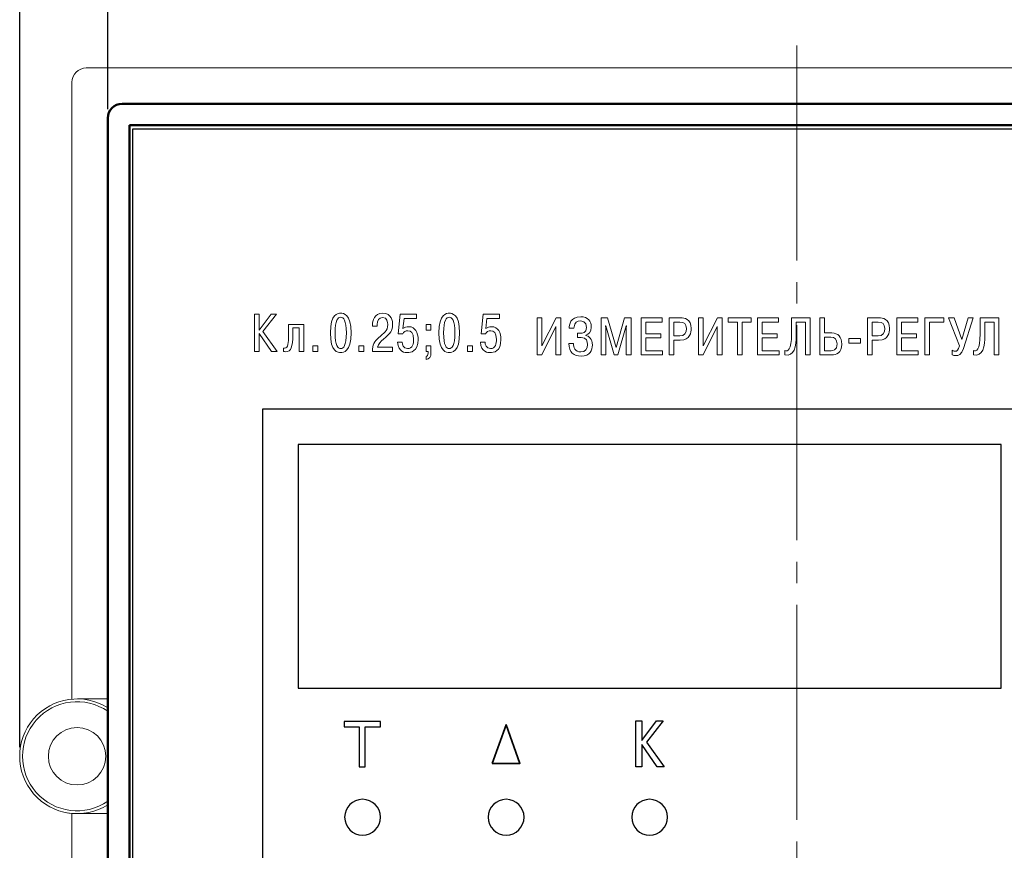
# Model space of a CAD drawing. Header units: millimetres. Extents: x 0 to 420, y 0 to 297.
# Tile 4 of 22: x 110 to 178, y 175 to 233. Entities that reach past the tile are written whole.
import ezdxf
from ezdxf.lldxf.tags import DXFTag

# ---------------------------------------------------------------- set-up
doc = ezdxf.new("R2010")
doc.units = ezdxf.units.MM
doc.linetypes.add('K5LT_AXLED', pattern=[19.5, 15, -1.5, 1.5, -1.5])
doc.layers.get('0').update_dxf_attribs({"color": 255})
for name, color, linetype in [('0 VIEW4', 7, 'Continuous'), ('dim', 251, 'Continuous'), ('work', 251, 'Continuous')]:
    doc.layers.add(name, color=color, linetype=linetype)
doc.layers.add('main', color=5, linetype='Continuous', lineweight=50)
doc.styles.get("Standard").update_dxf_attribs({"font": 'win_eskd.shx', "width": 0.8, "oblique": 15})
tags = doc.linetypes.add('New Line6', pattern=[0.5, 0.2, -0.3]).pattern_tags.tags
tags[6:7] = [DXFTag(74, 4), DXFTag(75, 0), DXFTag(340, '0'), DXFTag(46, 1.0), DXFTag(50, 0.0), DXFTag(44, 0.0), DXFTag(45, 0.0)]
tags[4:5] = [DXFTag(74, 4), DXFTag(75, 0), DXFTag(340, '0'), DXFTag(46, 1.0), DXFTag(50, 0.0), DXFTag(44, 0.0), DXFTag(45, 0.0)]
doc.dimstyles.new('ISO-25', dxfattribs={"dimtxt": 3.5, "dimasz": 3.5, "dimexe": 1.25, "dimexo": 0.625, "dimtad": 1, "dimtxsty": 'Standard', "dimcen": 2.5, "dimadec": 0, "dimazin": 0, "dimtfac": 1, "dimtmove": 0, "dimatfit": 3, "dimfxl": 1, "dimarcsym": 0})

# ---------------------------------------------------------------- blocks, each defined once
blk = doc.blocks.new('*D2')
at = {"layer": 'Defpoints', "color": 0, "transparency": 16777216}
for p in [(115.759, 237.099), (115.759, 225.924), (211.759, 225.924)]:
    blk.add_point(p, dxfattribs=at)
at = {"layer": 'dim', "color": 0, "lineweight": -2, "transparency": 16777216}
for p, q in [((115.759, 226.549), (115.759, 238.349)), ((211.759, 226.549), (211.759, 238.349)), ((208.259, 237.099), (119.259, 237.099))]:
    blk.add_line(p, q, dxfattribs=at)
at = {"layer": 'dim', "color": 0, "transparency": 16777216}
for points in [[(119.259, 237.683), (119.259, 236.516), (115.759, 237.099)], [(208.259, 237.683), (208.259, 236.516), (211.759, 237.099)]]:
    blk.add_solid(points, dxfattribs=at)
at = {"layer": 'dim', "color": 0, "transparency": 16777216, "insert": (163.759, 239.474), "char_height": 3.5, "attachment_point": 5}
blk.add_mtext('96', dxfattribs=at)
blk = doc.blocks.new('*D7')
at = {"layer": 'Defpoints', "color": 0, "transparency": 16777216}
for p in [(217.901, 244.868), (109.617, 181.424), (217.901, 181.424)]:
    blk.add_point(p, dxfattribs=at)
at = {"layer": 'work', "color": 0, "lineweight": -2, "transparency": 16777216}
for p, q in [((109.617, 182.049), (109.617, 246.118)), ((217.901, 182.049), (217.901, 246.118)), ((113.117, 244.868), (214.401, 244.868))]:
    blk.add_line(p, q, dxfattribs=at)
at = {"layer": 'work', "color": 0, "transparency": 16777216}
for points in [[(113.117, 245.451), (113.117, 244.284), (109.617, 244.868)], [(214.401, 245.451), (214.401, 244.284), (217.901, 244.868)]]:
    blk.add_solid(points, dxfattribs=at)
at = {"layer": 'work', "color": 0, "transparency": 16777216, "insert": (163.759, 247.243), "char_height": 3.5, "attachment_point": 5}
blk.add_mtext('108', dxfattribs=at)

msp = doc.modelspace()

# ---------------------------------------------------------------- linework, layer by layer
at = {"color": 7, "linetype": 'New Line6', "lineweight": 15, "ltscale": 5}
for p, q in [((213.259, 229.424), (114.259, 229.424)), ((113.259, 228.424), (113.259, 185.408)), ((113.634, 185.424), (115.759, 185.424)), ((113.259, 177.44), (113.259, 129.424)), ((115.759, 177.424), (113.617, 177.424))]:
    msp.add_line(p, q, dxfattribs=at)
at = {"color": 2, "lineweight": 30}
for p, q in [((117.509, 132.674), (117.509, 225.174)), ((117.509, 225.174), (210.009, 225.174))]:
    msp.add_line(p, q, dxfattribs=at)
at = {"color": 7, "linetype": 'New Line6', "lineweight": 15, "ltscale": 5}
msp.add_circle((113.617, 181.424), 2, dxfattribs=at)
at = {"color": 7, "linetype": 'Continuous', "lineweight": 15}
msp.add_arc((114.259, 228.424), 1, 90, 180, dxfattribs=at)
at = {"color": 7, "linetype": 'New Line6', "lineweight": 15, "ltscale": 5}
for radius, start, end in [(4, 57.61927, 302.38073), (3.801, 55.69274, 304.30726), (4, 259.80233, 270)]:
    msp.add_arc((113.617, 181.424), radius, start, end, dxfattribs=at)
at = {"color": 2, "lineweight": 9}
for points, knots in [([(126.305, 211.137), (126.305, 211.137), (126.305, 212.241), (126.305, 212.241), (126.305, 212.241), (126.305, 212.241), (125.975, 212.241), (125.975, 212.241), (125.975, 212.241), (125.975, 212.241), (125.975, 209.648), (125.975, 209.648), (125.975, 209.648), (125.975, 209.648), (126.305, 209.648), (126.305, 209.648), (126.305, 209.648), (126.305, 209.648), (126.305, 210.915), (126.305, 210.915), (126.305, 210.915), (126.305, 210.915), (127.172, 209.648), (127.172, 209.648), (127.172, 209.648), (127.172, 209.648), (127.568, 209.648), (127.568, 209.648), (127.568, 209.648), (127.568, 209.648), (126.568, 211.041), (126.568, 211.041), (126.568, 211.041), (126.568, 211.041), (127.505, 212.241), (127.505, 212.241), (127.505, 212.241), (127.505, 212.241), (127.135, 212.241), (127.135, 212.241), (127.135, 212.241), (127.135, 212.241), (126.305, 211.137), (126.305, 211.137)], [0, 0, 0, 0, 0.083333, 0.083333, 0.083333, 0.083333, 0.166667, 0.166667, 0.166667, 0.166667, 0.25, 0.25, 0.25, 0.25, 0.333333, 0.333333, 0.333333, 0.333333, 0.416667, 0.416667, 0.416667, 0.416667, 0.5, 0.5, 0.5, 0.5, 0.583333, 0.583333, 0.583333, 0.583333, 0.666667, 0.666667, 0.666667, 0.666667, 0.75, 0.75, 0.75, 0.75, 0.833333, 0.833333, 0.833333, 0.833333, 1, 1, 1, 1]), ([(131.984, 209.57), (132.162, 209.57), (132.706, 209.607), (132.706, 210.945), (132.706, 210.945), (132.706, 212.282), (132.162, 212.319), (131.984, 212.319), (131.984, 212.319), (131.806, 212.319), (131.262, 212.282), (131.262, 210.945), (131.262, 210.945), (131.262, 209.607), (131.806, 209.57), (131.984, 209.57)], [0, 0, 0, 0, 0.2, 0.2, 0.2, 0.2, 0.4, 0.4, 0.4, 0.4, 0.6, 0.6, 0.6, 0.6, 1, 1, 1, 1]), ([(131.984, 209.848), (131.795, 209.848), (131.588, 210.059), (131.588, 210.945), (131.588, 210.945), (131.588, 211.83), (131.795, 212.041), (131.984, 212.041), (131.984, 212.041), (132.173, 212.041), (132.38, 211.83), (132.38, 210.945), (132.38, 210.945), (132.38, 210.059), (132.173, 209.848), (131.984, 209.848)], [0, 0, 0, 0, 0.2, 0.2, 0.2, 0.2, 0.4, 0.4, 0.4, 0.4, 0.6, 0.6, 0.6, 0.6, 1, 1, 1, 1]), ([(135.593, 209.941), (135.593, 209.941), (134.552, 209.941), (134.552, 209.941), (134.552, 209.941), (134.6, 210.189), (134.763, 210.348), (134.956, 210.507), (134.956, 210.507), (135.467, 210.933), (135.6, 211.085), (135.6, 211.534), (135.6, 211.534), (135.6, 211.734), (135.556, 212.319), (134.911, 212.319), (134.911, 212.319), (134.315, 212.319), (134.204, 211.797), (134.204, 211.493), (134.204, 211.493), (134.204, 211.493), (134.204, 211.415), (134.204, 211.415), (134.204, 211.415), (134.204, 211.415), (134.526, 211.415), (134.526, 211.415), (134.526, 211.415), (134.526, 211.415), (134.526, 211.526), (134.526, 211.526), (134.526, 211.526), (134.526, 211.774), (134.637, 212.026), (134.9, 212.026), (134.9, 212.026), (135.233, 212.026), (135.267, 211.663), (135.267, 211.53), (135.267, 211.53), (135.267, 211.059), (134.97, 210.937), (134.622, 210.604), (134.622, 210.604), (134.337, 210.33), (134.2, 210.144), (134.196, 209.648), (134.196, 209.648), (134.196, 209.648), (135.593, 209.648), (135.593, 209.648), (135.593, 209.648), (135.593, 209.648), (135.593, 209.941), (135.593, 209.941)], [0, 0, 0, 0, 0.066667, 0.066667, 0.066667, 0.066667, 0.133333, 0.133333, 0.133333, 0.133333, 0.2, 0.2, 0.2, 0.2, 0.266667, 0.266667, 0.266667, 0.266667, 0.333333, 0.333333, 0.333333, 0.333333, 0.4, 0.4, 0.4, 0.4, 0.466667, 0.466667, 0.466667, 0.466667, 0.533333, 0.533333, 0.533333, 0.533333, 0.6, 0.6, 0.6, 0.6, 0.666667, 0.666667, 0.666667, 0.666667, 0.733333, 0.733333, 0.733333, 0.733333, 0.8, 0.8, 0.8, 0.8, 0.866667, 0.866667, 0.866667, 0.866667, 1, 1, 1, 1]), ([(135.943, 210.311), (135.987, 209.577), (136.491, 209.57), (136.639, 209.57), (136.639, 209.57), (136.847, 209.57), (137.38, 209.629), (137.38, 210.493), (137.38, 210.493), (137.38, 210.937), (137.188, 211.378), (136.728, 211.378), (136.728, 211.378), (136.558, 211.378), (136.439, 211.337), (136.325, 211.252), (136.325, 211.252), (136.325, 211.252), (136.395, 211.948), (136.395, 211.948), (136.395, 211.948), (136.395, 211.948), (137.265, 211.948), (137.265, 211.948), (137.265, 211.948), (137.265, 211.948), (137.265, 212.241), (137.265, 212.241), (137.265, 212.241), (137.265, 212.241), (136.136, 212.241), (136.136, 212.241), (136.136, 212.241), (136.136, 212.241), (135.999, 210.874), (135.999, 210.874), (135.999, 210.874), (135.999, 210.874), (136.31, 210.874), (136.31, 210.874), (136.31, 210.874), (136.362, 211.011), (136.502, 211.1), (136.665, 211.1), (136.665, 211.1), (136.873, 211.1), (137.065, 210.945), (137.065, 210.489), (137.065, 210.489), (137.065, 210.211), (136.999, 209.848), (136.639, 209.848), (136.639, 209.848), (136.351, 209.848), (136.269, 210.137), (136.269, 210.311), (136.269, 210.311), (136.269, 210.311), (135.943, 210.311), (135.943, 210.311)], [0, 0, 0, 0, 0.0625, 0.0625, 0.0625, 0.0625, 0.125, 0.125, 0.125, 0.125, 0.1875, 0.1875, 0.1875, 0.1875, 0.25, 0.25, 0.25, 0.25, 0.3125, 0.3125, 0.3125, 0.3125, 0.375, 0.375, 0.375, 0.375, 0.4375, 0.4375, 0.4375, 0.4375, 0.5, 0.5, 0.5, 0.5, 0.5625, 0.5625, 0.5625, 0.5625, 0.625, 0.625, 0.625, 0.625, 0.6875, 0.6875, 0.6875, 0.6875, 0.75, 0.75, 0.75, 0.75, 0.8125, 0.8125, 0.8125, 0.8125, 0.875, 0.875, 0.875, 0.875, 1, 1, 1, 1]), ([(139.548, 209.57), (139.726, 209.57), (140.27, 209.607), (140.27, 210.945), (140.27, 210.945), (140.27, 212.282), (139.726, 212.319), (139.548, 212.319), (139.548, 212.319), (139.37, 212.319), (138.826, 212.282), (138.826, 210.945), (138.826, 210.945), (138.826, 209.607), (139.37, 209.57), (139.548, 209.57)], [0, 0, 0, 0, 0.2, 0.2, 0.2, 0.2, 0.4, 0.4, 0.4, 0.4, 0.6, 0.6, 0.6, 0.6, 1, 1, 1, 1]), ([(139.548, 209.848), (139.359, 209.848), (139.152, 210.059), (139.152, 210.945), (139.152, 210.945), (139.152, 211.83), (139.359, 212.041), (139.548, 212.041), (139.548, 212.041), (139.737, 212.041), (139.944, 211.83), (139.944, 210.945), (139.944, 210.945), (139.944, 210.059), (139.737, 209.848), (139.548, 209.848)], [0, 0, 0, 0, 0.2, 0.2, 0.2, 0.2, 0.4, 0.4, 0.4, 0.4, 0.6, 0.6, 0.6, 0.6, 1, 1, 1, 1]), ([(141.716, 210.311), (141.76, 209.577), (142.264, 209.57), (142.412, 209.57), (142.412, 209.57), (142.619, 209.57), (143.153, 209.629), (143.153, 210.493), (143.153, 210.493), (143.153, 210.937), (142.96, 211.378), (142.501, 211.378), (142.501, 211.378), (142.331, 211.378), (142.212, 211.337), (142.097, 211.252), (142.097, 211.252), (142.097, 211.252), (142.168, 211.948), (142.168, 211.948), (142.168, 211.948), (142.168, 211.948), (143.038, 211.948), (143.038, 211.948), (143.038, 211.948), (143.038, 211.948), (143.038, 212.241), (143.038, 212.241), (143.038, 212.241), (143.038, 212.241), (141.908, 212.241), (141.908, 212.241), (141.908, 212.241), (141.908, 212.241), (141.771, 210.874), (141.771, 210.874), (141.771, 210.874), (141.771, 210.874), (142.082, 210.874), (142.082, 210.874), (142.082, 210.874), (142.134, 211.011), (142.275, 211.1), (142.438, 211.1), (142.438, 211.1), (142.645, 211.1), (142.838, 210.945), (142.838, 210.489), (142.838, 210.489), (142.838, 210.211), (142.771, 209.848), (142.412, 209.848), (142.412, 209.848), (142.123, 209.848), (142.042, 210.137), (142.042, 210.311), (142.042, 210.311), (142.042, 210.311), (141.716, 210.311), (141.716, 210.311)], [0, 0, 0, 0, 0.0625, 0.0625, 0.0625, 0.0625, 0.125, 0.125, 0.125, 0.125, 0.1875, 0.1875, 0.1875, 0.1875, 0.25, 0.25, 0.25, 0.25, 0.3125, 0.3125, 0.3125, 0.3125, 0.375, 0.375, 0.375, 0.375, 0.4375, 0.4375, 0.4375, 0.4375, 0.5, 0.5, 0.5, 0.5, 0.5625, 0.5625, 0.5625, 0.5625, 0.625, 0.625, 0.625, 0.625, 0.6875, 0.6875, 0.6875, 0.6875, 0.75, 0.75, 0.75, 0.75, 0.8125, 0.8125, 0.8125, 0.8125, 0.875, 0.875, 0.875, 0.875, 1, 1, 1, 1]), ([(145.999, 210.035), (145.999, 210.035), (145.999, 211.998), (145.999, 211.998), (145.999, 211.998), (145.999, 211.998), (145.669, 211.998), (145.669, 211.998), (145.669, 211.998), (145.669, 211.998), (145.669, 209.405), (145.669, 209.405), (145.669, 209.405), (145.669, 209.405), (145.992, 209.405), (145.992, 209.405), (145.992, 209.405), (145.992, 209.405), (146.984, 211.384), (146.984, 211.384), (146.984, 211.384), (146.984, 211.384), (146.984, 209.405), (146.984, 209.405), (146.984, 209.405), (146.984, 209.405), (147.314, 209.405), (147.314, 209.405), (147.314, 209.405), (147.314, 209.405), (147.314, 211.998), (147.314, 211.998), (147.314, 211.998), (147.314, 211.998), (146.988, 211.998), (146.988, 211.998), (146.988, 211.998), (146.988, 211.998), (145.999, 210.035), (145.999, 210.035)], [0, 0, 0, 0, 0.090909, 0.090909, 0.090909, 0.090909, 0.181818, 0.181818, 0.181818, 0.181818, 0.272727, 0.272727, 0.272727, 0.272727, 0.363636, 0.363636, 0.363636, 0.363636, 0.454545, 0.454545, 0.454545, 0.454545, 0.545455, 0.545455, 0.545455, 0.545455, 0.636364, 0.636364, 0.636364, 0.636364, 0.727273, 0.727273, 0.727273, 0.727273, 0.818182, 0.818182, 0.818182, 0.818182, 1, 1, 1, 1]), ([(147.869, 210.202), (147.906, 209.591), (148.206, 209.327), (148.744, 209.327), (148.744, 209.327), (149.37, 209.327), (149.521, 209.757), (149.521, 210.102), (149.521, 210.102), (149.521, 210.55), (149.284, 210.72), (149.055, 210.776), (149.055, 210.776), (149.055, 210.776), (149.055, 210.791), (149.055, 210.791), (149.055, 210.791), (149.244, 210.839), (149.444, 210.998), (149.444, 211.35), (149.444, 211.35), (149.444, 211.754), (149.225, 212.076), (148.706, 212.076), (148.706, 212.076), (147.973, 212.076), (147.906, 211.491), (147.903, 211.28), (147.903, 211.28), (147.903, 211.28), (148.232, 211.28), (148.232, 211.28), (148.232, 211.28), (148.258, 211.724), (148.503, 211.784), (148.684, 211.784), (148.684, 211.784), (148.777, 211.784), (149.107, 211.776), (149.107, 211.328), (149.107, 211.328), (149.107, 210.932), (148.81, 210.917), (148.706, 210.917), (148.706, 210.917), (148.706, 210.917), (148.477, 210.917), (148.477, 210.917), (148.477, 210.917), (148.477, 210.917), (148.477, 210.624), (148.477, 210.624), (148.477, 210.624), (148.477, 210.624), (148.729, 210.624), (148.729, 210.624), (148.729, 210.624), (149.125, 210.624), (149.184, 210.346), (149.184, 210.135), (149.184, 210.135), (149.184, 209.828), (149.029, 209.62), (148.725, 209.62), (148.725, 209.62), (148.295, 209.62), (148.203, 209.954), (148.199, 210.202), (148.199, 210.202), (148.199, 210.202), (147.869, 210.202), (147.869, 210.202)], [0, 0, 0, 0, 0.052632, 0.052632, 0.052632, 0.052632, 0.105263, 0.105263, 0.105263, 0.105263, 0.157895, 0.157895, 0.157895, 0.157895, 0.210526, 0.210526, 0.210526, 0.210526, 0.263158, 0.263158, 0.263158, 0.263158, 0.315789, 0.315789, 0.315789, 0.315789, 0.368421, 0.368421, 0.368421, 0.368421, 0.421053, 0.421053, 0.421053, 0.421053, 0.473684, 0.473684, 0.473684, 0.473684, 0.526316, 0.526316, 0.526316, 0.526316, 0.578947, 0.578947, 0.578947, 0.578947, 0.631579, 0.631579, 0.631579, 0.631579, 0.684211, 0.684211, 0.684211, 0.684211, 0.736842, 0.736842, 0.736842, 0.736842, 0.789474, 0.789474, 0.789474, 0.789474, 0.842105, 0.842105, 0.842105, 0.842105, 0.894737, 0.894737, 0.894737, 0.894737, 1, 1, 1, 1]), ([(151.032, 209.405), (151.032, 209.405), (151.306, 209.405), (151.306, 209.405), (151.306, 209.405), (151.306, 209.405), (151.884, 211.428), (151.884, 211.428), (151.884, 211.428), (151.884, 211.428), (151.895, 211.428), (151.895, 211.428), (151.895, 211.428), (151.895, 211.428), (151.884, 211.287), (151.884, 211.287), (151.884, 211.287), (151.884, 211.287), (151.884, 209.405), (151.884, 209.405), (151.884, 209.405), (151.884, 209.405), (152.214, 209.405), (152.214, 209.405), (152.214, 209.405), (152.214, 209.405), (152.214, 211.998), (152.214, 211.998), (152.214, 211.998), (152.214, 211.998), (151.755, 211.998), (151.755, 211.998), (151.755, 211.998), (151.755, 211.998), (151.169, 209.935), (151.169, 209.935), (151.169, 209.935), (151.169, 209.935), (150.584, 211.998), (150.584, 211.998), (150.584, 211.998), (150.584, 211.998), (150.125, 211.998), (150.125, 211.998), (150.125, 211.998), (150.125, 211.998), (150.125, 209.405), (150.125, 209.405), (150.125, 209.405), (150.125, 209.405), (150.454, 209.405), (150.454, 209.405), (150.454, 209.405), (150.454, 209.405), (150.454, 211.287), (150.454, 211.287), (150.454, 211.287), (150.454, 211.287), (150.443, 211.428), (150.443, 211.428), (150.443, 211.428), (150.443, 211.428), (150.454, 211.428), (150.454, 211.428), (150.454, 211.428), (150.454, 211.428), (151.032, 209.405), (151.032, 209.405)], [0, 0, 0, 0, 0.055556, 0.055556, 0.055556, 0.055556, 0.111111, 0.111111, 0.111111, 0.111111, 0.166667, 0.166667, 0.166667, 0.166667, 0.222222, 0.222222, 0.222222, 0.222222, 0.277778, 0.277778, 0.277778, 0.277778, 0.333333, 0.333333, 0.333333, 0.333333, 0.388889, 0.388889, 0.388889, 0.388889, 0.444444, 0.444444, 0.444444, 0.444444, 0.5, 0.5, 0.5, 0.5, 0.555556, 0.555556, 0.555556, 0.555556, 0.611111, 0.611111, 0.611111, 0.611111, 0.666667, 0.666667, 0.666667, 0.666667, 0.722222, 0.722222, 0.722222, 0.722222, 0.777778, 0.777778, 0.777778, 0.777778, 0.833333, 0.833333, 0.833333, 0.833333, 0.888889, 0.888889, 0.888889, 0.888889, 1, 1, 1, 1]), ([(153.247, 210.891), (153.247, 210.891), (153.247, 211.706), (153.247, 211.706), (153.247, 211.706), (153.247, 211.706), (154.384, 211.706), (154.384, 211.706), (154.384, 211.706), (154.384, 211.706), (154.384, 211.998), (154.384, 211.998), (154.384, 211.998), (154.384, 211.998), (152.917, 211.998), (152.917, 211.998), (152.917, 211.998), (152.917, 211.998), (152.917, 209.405), (152.917, 209.405), (152.917, 209.405), (152.917, 209.405), (154.418, 209.405), (154.418, 209.405), (154.418, 209.405), (154.418, 209.405), (154.418, 209.698), (154.418, 209.698), (154.418, 209.698), (154.418, 209.698), (153.247, 209.698), (153.247, 209.698), (153.247, 209.698), (153.247, 209.698), (153.247, 210.598), (153.247, 210.598), (153.247, 210.598), (153.247, 210.598), (154.281, 210.598), (154.281, 210.598), (154.281, 210.598), (154.281, 210.598), (154.281, 210.891), (154.281, 210.891), (154.281, 210.891), (154.281, 210.891), (153.247, 210.891), (153.247, 210.891)], [0, 0, 0, 0, 0.076923, 0.076923, 0.076923, 0.076923, 0.153846, 0.153846, 0.153846, 0.153846, 0.230769, 0.230769, 0.230769, 0.230769, 0.307692, 0.307692, 0.307692, 0.307692, 0.384615, 0.384615, 0.384615, 0.384615, 0.461538, 0.461538, 0.461538, 0.461538, 0.538462, 0.538462, 0.538462, 0.538462, 0.615385, 0.615385, 0.615385, 0.615385, 0.692308, 0.692308, 0.692308, 0.692308, 0.769231, 0.769231, 0.769231, 0.769231, 0.846154, 0.846154, 0.846154, 0.846154, 1, 1, 1, 1]), ([(154.869, 211.998), (154.869, 211.998), (154.869, 209.405), (154.869, 209.405), (154.869, 209.405), (154.869, 209.405), (155.199, 209.405), (155.199, 209.405), (155.199, 209.405), (155.199, 209.405), (155.199, 210.439), (155.199, 210.439), (155.199, 210.439), (155.199, 210.439), (155.643, 210.439), (155.643, 210.439), (155.643, 210.439), (156.366, 210.439), (156.403, 211.006), (156.403, 211.254), (156.403, 211.254), (156.403, 211.939), (155.929, 211.998), (155.666, 211.998), (155.666, 211.998), (155.666, 211.998), (154.869, 211.998), (154.869, 211.998)], [0, 0, 0, 0, 0.125, 0.125, 0.125, 0.125, 0.25, 0.25, 0.25, 0.25, 0.375, 0.375, 0.375, 0.375, 0.5, 0.5, 0.5, 0.5, 0.625, 0.625, 0.625, 0.625, 0.75, 0.75, 0.75, 0.75, 1, 1, 1, 1]), ([(157.239, 210.035), (157.239, 210.035), (157.239, 211.998), (157.239, 211.998), (157.239, 211.998), (157.239, 211.998), (156.91, 211.998), (156.91, 211.998), (156.91, 211.998), (156.91, 211.998), (156.91, 209.405), (156.91, 209.405), (156.91, 209.405), (156.91, 209.405), (157.232, 209.405), (157.232, 209.405), (157.232, 209.405), (157.232, 209.405), (158.225, 211.384), (158.225, 211.384), (158.225, 211.384), (158.225, 211.384), (158.225, 209.405), (158.225, 209.405), (158.225, 209.405), (158.225, 209.405), (158.554, 209.405), (158.554, 209.405), (158.554, 209.405), (158.554, 209.405), (158.554, 211.998), (158.554, 211.998), (158.554, 211.998), (158.554, 211.998), (158.228, 211.998), (158.228, 211.998), (158.228, 211.998), (158.228, 211.998), (157.239, 210.035), (157.239, 210.035)], [0, 0, 0, 0, 0.090909, 0.090909, 0.090909, 0.090909, 0.181818, 0.181818, 0.181818, 0.181818, 0.272727, 0.272727, 0.272727, 0.272727, 0.363636, 0.363636, 0.363636, 0.363636, 0.454545, 0.454545, 0.454545, 0.454545, 0.545455, 0.545455, 0.545455, 0.545455, 0.636364, 0.636364, 0.636364, 0.636364, 0.727273, 0.727273, 0.727273, 0.727273, 0.818182, 0.818182, 0.818182, 0.818182, 1, 1, 1, 1]), ([(159.628, 211.706), (159.628, 211.706), (159.628, 209.405), (159.628, 209.405), (159.628, 209.405), (159.628, 209.405), (159.958, 209.405), (159.958, 209.405), (159.958, 209.405), (159.958, 209.405), (159.958, 211.706), (159.958, 211.706), (159.958, 211.706), (159.958, 211.706), (160.595, 211.706), (160.595, 211.706), (160.595, 211.706), (160.595, 211.706), (160.595, 211.998), (160.595, 211.998), (160.595, 211.998), (160.595, 211.998), (158.99, 211.998), (158.99, 211.998), (158.99, 211.998), (158.99, 211.998), (158.99, 211.706), (158.99, 211.706), (158.99, 211.706), (158.99, 211.706), (159.628, 211.706), (159.628, 211.706)], [0, 0, 0, 0, 0.111111, 0.111111, 0.111111, 0.111111, 0.222222, 0.222222, 0.222222, 0.222222, 0.333333, 0.333333, 0.333333, 0.333333, 0.444444, 0.444444, 0.444444, 0.444444, 0.555556, 0.555556, 0.555556, 0.555556, 0.666667, 0.666667, 0.666667, 0.666667, 0.777778, 0.777778, 0.777778, 0.777778, 1, 1, 1, 1]), ([(161.361, 210.891), (161.361, 210.891), (161.361, 211.706), (161.361, 211.706), (161.361, 211.706), (161.361, 211.706), (162.499, 211.706), (162.499, 211.706), (162.499, 211.706), (162.499, 211.706), (162.499, 211.998), (162.499, 211.998), (162.499, 211.998), (162.499, 211.998), (161.032, 211.998), (161.032, 211.998), (161.032, 211.998), (161.032, 211.998), (161.032, 209.405), (161.032, 209.405), (161.032, 209.405), (161.032, 209.405), (162.532, 209.405), (162.532, 209.405), (162.532, 209.405), (162.532, 209.405), (162.532, 209.698), (162.532, 209.698), (162.532, 209.698), (162.532, 209.698), (161.361, 209.698), (161.361, 209.698), (161.361, 209.698), (161.361, 209.698), (161.361, 210.598), (161.361, 210.598), (161.361, 210.598), (161.361, 210.598), (162.395, 210.598), (162.395, 210.598), (162.395, 210.598), (162.395, 210.598), (162.395, 210.891), (162.395, 210.891), (162.395, 210.891), (162.395, 210.891), (161.361, 210.891), (161.361, 210.891)], [0, 0, 0, 0, 0.076923, 0.076923, 0.076923, 0.076923, 0.153846, 0.153846, 0.153846, 0.153846, 0.230769, 0.230769, 0.230769, 0.230769, 0.307692, 0.307692, 0.307692, 0.307692, 0.384615, 0.384615, 0.384615, 0.384615, 0.461538, 0.461538, 0.461538, 0.461538, 0.538462, 0.538462, 0.538462, 0.538462, 0.615385, 0.615385, 0.615385, 0.615385, 0.692308, 0.692308, 0.692308, 0.692308, 0.769231, 0.769231, 0.769231, 0.769231, 0.846154, 0.846154, 0.846154, 0.846154, 1, 1, 1, 1]), ([(162.938, 209.409), (163.584, 209.264), (163.732, 209.994), (163.732, 210.809), (163.732, 210.809), (163.732, 210.809), (163.732, 211.706), (163.732, 211.706), (163.732, 211.706), (163.732, 211.706), (164.376, 211.706), (164.376, 211.706), (164.376, 211.706), (164.376, 211.706), (164.376, 209.405), (164.376, 209.405), (164.376, 209.405), (164.376, 209.405), (164.706, 209.405), (164.706, 209.405), (164.706, 209.405), (164.706, 209.405), (164.706, 211.998), (164.706, 211.998), (164.706, 211.998), (164.706, 211.998), (163.402, 211.998), (163.402, 211.998), (163.402, 211.998), (163.402, 211.998), (163.402, 210.883), (163.402, 210.883), (163.402, 210.883), (163.402, 209.717), (163.113, 209.646), (162.938, 209.72), (162.938, 209.72), (162.938, 209.72), (162.938, 209.409), (162.938, 209.409)], [0, 0, 0, 0, 0.090909, 0.090909, 0.090909, 0.090909, 0.181818, 0.181818, 0.181818, 0.181818, 0.272727, 0.272727, 0.272727, 0.272727, 0.363636, 0.363636, 0.363636, 0.363636, 0.454545, 0.454545, 0.454545, 0.454545, 0.545455, 0.545455, 0.545455, 0.545455, 0.636364, 0.636364, 0.636364, 0.636364, 0.727273, 0.727273, 0.727273, 0.727273, 0.818182, 0.818182, 0.818182, 0.818182, 1, 1, 1, 1]), ([(165.702, 211.998), (165.702, 211.998), (165.372, 211.998), (165.372, 211.998), (165.372, 211.998), (165.372, 211.998), (165.372, 209.405), (165.372, 209.405), (165.372, 209.405), (165.372, 209.405), (166.202, 209.405), (166.202, 209.405), (166.202, 209.405), (166.502, 209.405), (166.902, 209.535), (166.902, 210.165), (166.902, 210.165), (166.902, 210.657), (166.639, 210.943), (166.202, 210.943), (166.202, 210.943), (166.202, 210.943), (165.702, 210.943), (165.702, 210.943), (165.702, 210.943), (165.702, 210.943), (165.702, 211.998), (165.702, 211.998)], [0, 0, 0, 0, 0.125, 0.125, 0.125, 0.125, 0.25, 0.25, 0.25, 0.25, 0.375, 0.375, 0.375, 0.375, 0.5, 0.5, 0.5, 0.5, 0.625, 0.625, 0.625, 0.625, 0.75, 0.75, 0.75, 0.75, 1, 1, 1, 1]), ([(168.69, 211.998), (168.69, 211.998), (168.69, 209.405), (168.69, 209.405), (168.69, 209.405), (168.69, 209.405), (169.02, 209.405), (169.02, 209.405), (169.02, 209.405), (169.02, 209.405), (169.02, 210.439), (169.02, 210.439), (169.02, 210.439), (169.02, 210.439), (169.465, 210.439), (169.465, 210.439), (169.465, 210.439), (170.187, 210.439), (170.224, 211.006), (170.224, 211.254), (170.224, 211.254), (170.224, 211.939), (169.75, 211.998), (169.487, 211.998), (169.487, 211.998), (169.487, 211.998), (168.69, 211.998), (168.69, 211.998)], [0, 0, 0, 0, 0.125, 0.125, 0.125, 0.125, 0.25, 0.25, 0.25, 0.25, 0.375, 0.375, 0.375, 0.375, 0.5, 0.5, 0.5, 0.5, 0.625, 0.625, 0.625, 0.625, 0.75, 0.75, 0.75, 0.75, 1, 1, 1, 1]), ([(171.061, 210.891), (171.061, 210.891), (171.061, 211.706), (171.061, 211.706), (171.061, 211.706), (171.061, 211.706), (172.198, 211.706), (172.198, 211.706), (172.198, 211.706), (172.198, 211.706), (172.198, 211.998), (172.198, 211.998), (172.198, 211.998), (172.198, 211.998), (170.731, 211.998), (170.731, 211.998), (170.731, 211.998), (170.731, 211.998), (170.731, 209.405), (170.731, 209.405), (170.731, 209.405), (170.731, 209.405), (172.231, 209.405), (172.231, 209.405), (172.231, 209.405), (172.231, 209.405), (172.231, 209.698), (172.231, 209.698), (172.231, 209.698), (172.231, 209.698), (171.061, 209.698), (171.061, 209.698), (171.061, 209.698), (171.061, 209.698), (171.061, 210.598), (171.061, 210.598), (171.061, 210.598), (171.061, 210.598), (172.094, 210.598), (172.094, 210.598), (172.094, 210.598), (172.094, 210.598), (172.094, 210.891), (172.094, 210.891), (172.094, 210.891), (172.094, 210.891), (171.061, 210.891), (171.061, 210.891)], [0, 0, 0, 0, 0.076923, 0.076923, 0.076923, 0.076923, 0.153846, 0.153846, 0.153846, 0.153846, 0.230769, 0.230769, 0.230769, 0.230769, 0.307692, 0.307692, 0.307692, 0.307692, 0.384615, 0.384615, 0.384615, 0.384615, 0.461538, 0.461538, 0.461538, 0.461538, 0.538462, 0.538462, 0.538462, 0.538462, 0.615385, 0.615385, 0.615385, 0.615385, 0.692308, 0.692308, 0.692308, 0.692308, 0.769231, 0.769231, 0.769231, 0.769231, 0.846154, 0.846154, 0.846154, 0.846154, 1, 1, 1, 1]), ([(173.012, 211.706), (173.012, 211.706), (174.001, 211.706), (174.001, 211.706), (174.001, 211.706), (174.001, 211.706), (174.001, 211.998), (174.001, 211.998), (174.001, 211.998), (174.001, 211.998), (172.683, 211.998), (172.683, 211.998), (172.683, 211.998), (172.683, 211.998), (172.683, 209.405), (172.683, 209.405), (172.683, 209.405), (172.683, 209.405), (173.012, 209.405), (173.012, 209.405), (173.012, 209.405), (173.012, 209.405), (173.012, 211.706), (173.012, 211.706)], [0, 0, 0, 0, 0.142857, 0.142857, 0.142857, 0.142857, 0.285714, 0.285714, 0.285714, 0.285714, 0.428571, 0.428571, 0.428571, 0.428571, 0.571429, 0.571429, 0.571429, 0.571429, 0.714286, 0.714286, 0.714286, 0.714286, 1, 1, 1, 1]), ([(175.26, 210.495), (175.26, 210.495), (174.723, 211.998), (174.723, 211.998), (174.723, 211.998), (174.723, 211.998), (174.341, 211.998), (174.341, 211.998), (174.341, 211.998), (174.341, 211.998), (175.09, 210.05), (175.09, 210.05), (175.09, 210.05), (175.009, 209.713), (174.92, 209.668), (174.809, 209.668), (174.809, 209.668), (174.775, 209.668), (174.686, 209.676), (174.59, 209.731), (174.59, 209.731), (174.59, 209.731), (174.59, 209.417), (174.59, 209.417), (174.59, 209.417), (174.683, 209.375), (174.746, 209.368), (174.846, 209.368), (174.846, 209.368), (175.046, 209.368), (175.231, 209.405), (175.375, 209.868), (175.375, 209.868), (175.375, 209.868), (176.046, 211.998), (176.046, 211.998), (176.046, 211.998), (176.046, 211.998), (175.705, 211.998), (175.705, 211.998), (175.705, 211.998), (175.705, 211.998), (175.26, 210.495), (175.26, 210.495)], [0, 0, 0, 0, 0.083333, 0.083333, 0.083333, 0.083333, 0.166667, 0.166667, 0.166667, 0.166667, 0.25, 0.25, 0.25, 0.25, 0.333333, 0.333333, 0.333333, 0.333333, 0.416667, 0.416667, 0.416667, 0.416667, 0.5, 0.5, 0.5, 0.5, 0.583333, 0.583333, 0.583333, 0.583333, 0.666667, 0.666667, 0.666667, 0.666667, 0.75, 0.75, 0.75, 0.75, 0.833333, 0.833333, 0.833333, 0.833333, 1, 1, 1, 1]), ([(176.078, 209.409), (176.723, 209.264), (176.871, 209.994), (176.871, 210.809), (176.871, 210.809), (176.871, 210.809), (176.871, 211.706), (176.871, 211.706), (176.871, 211.706), (176.871, 211.706), (177.516, 211.706), (177.516, 211.706), (177.516, 211.706), (177.516, 211.706), (177.516, 209.405), (177.516, 209.405), (177.516, 209.405), (177.516, 209.405), (177.846, 209.405), (177.846, 209.405), (177.846, 209.405), (177.846, 209.405), (177.846, 211.998), (177.846, 211.998), (177.846, 211.998), (177.846, 211.998), (176.542, 211.998), (176.542, 211.998), (176.542, 211.998), (176.542, 211.998), (176.542, 210.883), (176.542, 210.883), (176.542, 210.883), (176.542, 209.717), (176.253, 209.646), (176.078, 209.72), (176.078, 209.72), (176.078, 209.72), (176.078, 209.409), (176.078, 209.409)], [0, 0, 0, 0, 0.090909, 0.090909, 0.090909, 0.090909, 0.181818, 0.181818, 0.181818, 0.181818, 0.272727, 0.272727, 0.272727, 0.272727, 0.363636, 0.363636, 0.363636, 0.363636, 0.454545, 0.454545, 0.454545, 0.454545, 0.545455, 0.545455, 0.545455, 0.545455, 0.636364, 0.636364, 0.636364, 0.636364, 0.727273, 0.727273, 0.727273, 0.727273, 0.818182, 0.818182, 0.818182, 0.818182, 1, 1, 1, 1]), ([(128.348, 211.53), (128.348, 211.53), (128.348, 210.822), (128.348, 210.822), (128.348, 210.822), (128.348, 210.233), (128.333, 209.881), (128.063, 209.881), (128.063, 209.881), (128.044, 209.881), (128.022, 209.885), (128.003, 209.889), (128.003, 209.889), (128.003, 209.889), (128.003, 209.652), (128.003, 209.652), (128.003, 209.652), (128.048, 209.64), (128.089, 209.636), (128.133, 209.636), (128.133, 209.636), (128.544, 209.636), (128.644, 209.978), (128.644, 210.822), (128.644, 210.822), (128.644, 210.822), (128.644, 211.3), (128.644, 211.3), (128.644, 211.3), (128.644, 211.3), (129.096, 211.3), (129.096, 211.3), (129.096, 211.3), (129.096, 211.3), (129.096, 209.648), (129.096, 209.648), (129.096, 209.648), (129.096, 209.648), (129.404, 209.648), (129.404, 209.648), (129.404, 209.648), (129.404, 209.648), (129.404, 211.53), (129.404, 211.53), (129.404, 211.53), (129.404, 211.53), (128.348, 211.53), (128.348, 211.53)], [0, 0, 0, 0, 0.076923, 0.076923, 0.076923, 0.076923, 0.153846, 0.153846, 0.153846, 0.153846, 0.230769, 0.230769, 0.230769, 0.230769, 0.307692, 0.307692, 0.307692, 0.307692, 0.384615, 0.384615, 0.384615, 0.384615, 0.461538, 0.461538, 0.461538, 0.461538, 0.538462, 0.538462, 0.538462, 0.538462, 0.615385, 0.615385, 0.615385, 0.615385, 0.692308, 0.692308, 0.692308, 0.692308, 0.769231, 0.769231, 0.769231, 0.769231, 0.846154, 0.846154, 0.846154, 0.846154, 1, 1, 1, 1]), ([(137.934, 211.126), (137.934, 211.126), (138.275, 211.126), (138.275, 211.126), (138.275, 211.126), (138.275, 211.126), (138.275, 211.53), (138.275, 211.53), (138.275, 211.53), (138.275, 211.53), (137.934, 211.53), (137.934, 211.53), (137.934, 211.53), (137.934, 211.53), (137.934, 211.126), (137.934, 211.126)], [0, 0, 0, 0, 0.2, 0.2, 0.2, 0.2, 0.4, 0.4, 0.4, 0.4, 0.6, 0.6, 0.6, 0.6, 1, 1, 1, 1]), ([(155.199, 211.706), (155.199, 211.706), (155.614, 211.706), (155.614, 211.706), (155.614, 211.706), (155.925, 211.706), (156.069, 211.565), (156.069, 211.246), (156.069, 211.246), (156.069, 210.932), (155.958, 210.732), (155.614, 210.732), (155.614, 210.732), (155.614, 210.732), (155.199, 210.732), (155.199, 210.732), (155.199, 210.732), (155.199, 210.732), (155.199, 211.706), (155.199, 211.706)], [0, 0, 0, 0, 0.166667, 0.166667, 0.166667, 0.166667, 0.333333, 0.333333, 0.333333, 0.333333, 0.5, 0.5, 0.5, 0.5, 0.666667, 0.666667, 0.666667, 0.666667, 1, 1, 1, 1]), ([(169.02, 211.706), (169.02, 211.706), (169.435, 211.706), (169.435, 211.706), (169.435, 211.706), (169.746, 211.706), (169.891, 211.565), (169.891, 211.246), (169.891, 211.246), (169.891, 210.932), (169.779, 210.732), (169.435, 210.732), (169.435, 210.732), (169.435, 210.732), (169.02, 210.732), (169.02, 210.732), (169.02, 210.732), (169.02, 210.732), (169.02, 211.706), (169.02, 211.706)], [0, 0, 0, 0, 0.166667, 0.166667, 0.166667, 0.166667, 0.333333, 0.333333, 0.333333, 0.333333, 0.5, 0.5, 0.5, 0.5, 0.666667, 0.666667, 0.666667, 0.666667, 1, 1, 1, 1]), ([(165.702, 210.65), (165.702, 210.65), (166.135, 210.65), (166.135, 210.65), (166.135, 210.65), (166.413, 210.65), (166.569, 210.476), (166.569, 210.176), (166.569, 210.176), (166.569, 209.72), (166.261, 209.698), (166.161, 209.698), (166.161, 209.698), (166.161, 209.698), (165.702, 209.698), (165.702, 209.698), (165.702, 209.698), (165.702, 209.698), (165.702, 210.65), (165.702, 210.65)], [0, 0, 0, 0, 0.166667, 0.166667, 0.166667, 0.166667, 0.333333, 0.333333, 0.333333, 0.333333, 0.5, 0.5, 0.5, 0.5, 0.666667, 0.666667, 0.666667, 0.666667, 1, 1, 1, 1]), ([(130.05, 209.648), (130.05, 209.648), (130.391, 209.648), (130.391, 209.648), (130.391, 209.648), (130.391, 209.648), (130.391, 210.052), (130.391, 210.052), (130.391, 210.052), (130.391, 210.052), (130.05, 210.052), (130.05, 210.052), (130.05, 210.052), (130.05, 210.052), (130.05, 209.648), (130.05, 209.648)], [0, 0, 0, 0, 0.2, 0.2, 0.2, 0.2, 0.4, 0.4, 0.4, 0.4, 0.6, 0.6, 0.6, 0.6, 1, 1, 1, 1]), ([(133.257, 209.648), (133.257, 209.648), (133.598, 209.648), (133.598, 209.648), (133.598, 209.648), (133.598, 209.648), (133.598, 210.052), (133.598, 210.052), (133.598, 210.052), (133.598, 210.052), (133.257, 210.052), (133.257, 210.052), (133.257, 210.052), (133.257, 210.052), (133.257, 209.648), (133.257, 209.648)], [0, 0, 0, 0, 0.2, 0.2, 0.2, 0.2, 0.4, 0.4, 0.4, 0.4, 0.6, 0.6, 0.6, 0.6, 1, 1, 1, 1]), ([(137.934, 210.052), (137.934, 210.052), (137.934, 209.648), (137.934, 209.648), (137.934, 209.648), (137.934, 209.648), (138.075, 209.648), (138.075, 209.648), (138.075, 209.648), (138.075, 209.648), (138.075, 209.562), (138.075, 209.562), (138.075, 209.562), (138.075, 209.359), (138.005, 209.314), (137.934, 209.299), (137.934, 209.299), (137.934, 209.299), (137.934, 209.084), (137.934, 209.084), (137.934, 209.084), (138.171, 209.144), (138.275, 209.296), (138.275, 209.522), (138.275, 209.522), (138.275, 209.522), (138.275, 210.052), (138.275, 210.052), (138.275, 210.052), (138.275, 210.052), (137.934, 210.052), (137.934, 210.052)], [0, 0, 0, 0, 0.111111, 0.111111, 0.111111, 0.111111, 0.222222, 0.222222, 0.222222, 0.222222, 0.333333, 0.333333, 0.333333, 0.333333, 0.444444, 0.444444, 0.444444, 0.444444, 0.555556, 0.555556, 0.555556, 0.555556, 0.666667, 0.666667, 0.666667, 0.666667, 0.777778, 0.777778, 0.777778, 0.777778, 1, 1, 1, 1]), ([(140.821, 209.648), (140.821, 209.648), (141.161, 209.648), (141.161, 209.648), (141.161, 209.648), (141.161, 209.648), (141.161, 210.052), (141.161, 210.052), (141.161, 210.052), (141.161, 210.052), (140.821, 210.052), (140.821, 210.052), (140.821, 210.052), (140.821, 210.052), (140.821, 209.648), (140.821, 209.648)], [0, 0, 0, 0, 0.2, 0.2, 0.2, 0.2, 0.4, 0.4, 0.4, 0.4, 0.6, 0.6, 0.6, 0.6, 1, 1, 1, 1]), ([(167.387, 210.239), (167.387, 210.239), (168.194, 210.239), (168.194, 210.239), (168.194, 210.239), (168.194, 210.239), (168.194, 210.554), (168.194, 210.554), (168.194, 210.554), (168.194, 210.554), (167.387, 210.554), (167.387, 210.554), (167.387, 210.554), (167.387, 210.554), (167.387, 210.239), (167.387, 210.239)], [0, 0, 0, 0, 0.2, 0.2, 0.2, 0.2, 0.4, 0.4, 0.4, 0.4, 0.6, 0.6, 0.6, 0.6, 1, 1, 1, 1])]:
    msp.add_open_spline(points, degree=3, knots=knots, dxfattribs=at)
at = {"color": 2, "lineweight": 30}
msp.add_open_spline([(163.188, 154.281), (163.188, 154.281), (126.553, 154.281), (126.553, 154.281), (126.553, 154.281), (126.553, 154.281), (126.553, 205.649), (126.553, 205.649), (126.553, 205.649), (126.553, 205.649), (200.961, 205.649), (200.961, 205.649), (200.961, 205.649), (200.961, 205.649), (200.961, 154.281), (200.961, 154.281), (200.961, 154.281), (200.961, 154.281), (175.862, 154.281), (175.862, 154.281)], degree=3, knots=[0, 0, 0, 0, 0.166667, 0.166667, 0.166667, 0.166667, 0.333333, 0.333333, 0.333333, 0.333333, 0.5, 0.5, 0.5, 0.5, 0.666667, 0.666667, 0.666667, 0.666667, 1, 1, 1, 1], dxfattribs=at)
at = {"color": 2}
for points, knots in [([(129.009, 203.174), (129.009, 203.174), (178.009, 203.174), (178.009, 203.174), (178.009, 203.174), (178.009, 203.174), (178.009, 186.174), (178.009, 186.174), (178.009, 186.174), (178.009, 186.174), (129.009, 186.174), (129.009, 186.174), (129.009, 186.174), (129.009, 186.174), (129.009, 203.174), (129.009, 203.174)], [0, 0, 0, 0, 0.2, 0.2, 0.2, 0.2, 0.4, 0.4, 0.4, 0.4, 0.6, 0.6, 0.6, 0.6, 1, 1, 1, 1]), ([(152.96, 182.53), (152.96, 182.53), (152.96, 183.896), (152.96, 183.896), (152.96, 183.896), (152.96, 183.896), (152.552, 183.896), (152.552, 183.896), (152.552, 183.896), (152.552, 183.896), (152.552, 180.686), (152.552, 180.686), (152.552, 180.686), (152.552, 180.686), (152.96, 180.686), (152.96, 180.686), (152.96, 180.686), (152.96, 180.686), (152.96, 182.254), (152.96, 182.254), (152.96, 182.254), (152.96, 182.254), (154.034, 180.686), (154.034, 180.686), (154.034, 180.686), (154.034, 180.686), (154.524, 180.686), (154.524, 180.686), (154.524, 180.686), (154.524, 180.686), (153.286, 182.41), (153.286, 182.41), (153.286, 182.41), (153.286, 182.41), (154.446, 183.896), (154.446, 183.896), (154.446, 183.896), (154.446, 183.896), (153.988, 183.896), (153.988, 183.896), (153.988, 183.896), (153.988, 183.896), (152.96, 182.53), (152.96, 182.53)], [0, 0, 0, 0, 0.083333, 0.083333, 0.083333, 0.083333, 0.166667, 0.166667, 0.166667, 0.166667, 0.25, 0.25, 0.25, 0.25, 0.333333, 0.333333, 0.333333, 0.333333, 0.416667, 0.416667, 0.416667, 0.416667, 0.5, 0.5, 0.5, 0.5, 0.583333, 0.583333, 0.583333, 0.583333, 0.666667, 0.666667, 0.666667, 0.666667, 0.75, 0.75, 0.75, 0.75, 0.833333, 0.833333, 0.833333, 0.833333, 1, 1, 1, 1]), ([(133.279, 180.685), (133.279, 180.685), (133.279, 183.481), (133.279, 183.481), (133.279, 183.481), (133.279, 183.481), (132.235, 183.481), (132.235, 183.481), (132.235, 183.481), (132.235, 183.481), (132.235, 183.855), (132.235, 183.855), (132.235, 183.855), (132.235, 183.855), (134.746, 183.855), (134.746, 183.855), (134.746, 183.855), (134.746, 183.855), (134.746, 183.481), (134.746, 183.481), (134.746, 183.481), (134.746, 183.481), (133.698, 183.481), (133.698, 183.481), (133.698, 183.481), (133.698, 183.481), (133.698, 180.685), (133.698, 180.685), (133.698, 180.685), (133.698, 180.685), (133.279, 180.685), (133.279, 180.685)], [0, 0, 0, 0, 0.111111, 0.111111, 0.111111, 0.111111, 0.222222, 0.222222, 0.222222, 0.222222, 0.333333, 0.333333, 0.333333, 0.333333, 0.444444, 0.444444, 0.444444, 0.444444, 0.555556, 0.555556, 0.555556, 0.555556, 0.666667, 0.666667, 0.666667, 0.666667, 0.777778, 0.777778, 0.777778, 0.777778, 1, 1, 1, 1]), ([(133.509, 178.424), (134.198, 178.424), (134.759, 177.863), (134.759, 177.174), (134.759, 177.174), (134.759, 176.486), (134.198, 175.924), (133.509, 175.924), (133.509, 175.924), (132.821, 175.924), (132.259, 176.486), (132.259, 177.174), (132.259, 177.174), (132.259, 177.863), (132.821, 178.424), (133.509, 178.424)], [0, 0, 0, 0, 0.2, 0.2, 0.2, 0.2, 0.4, 0.4, 0.4, 0.4, 0.6, 0.6, 0.6, 0.6, 1, 1, 1, 1]), ([(143.509, 178.424), (144.198, 178.424), (144.759, 177.863), (144.759, 177.174), (144.759, 177.174), (144.759, 176.486), (144.198, 175.924), (143.509, 175.924), (143.509, 175.924), (142.821, 175.924), (142.259, 176.486), (142.259, 177.174), (142.259, 177.174), (142.259, 177.863), (142.821, 178.424), (143.509, 178.424)], [0, 0, 0, 0, 0.2, 0.2, 0.2, 0.2, 0.4, 0.4, 0.4, 0.4, 0.6, 0.6, 0.6, 0.6, 1, 1, 1, 1]), ([(153.509, 178.424), (154.198, 178.424), (154.759, 177.863), (154.759, 177.174), (154.759, 177.174), (154.759, 176.486), (154.198, 175.924), (153.509, 175.924), (153.509, 175.924), (152.821, 175.924), (152.259, 176.486), (152.259, 177.174), (152.259, 177.174), (152.259, 177.863), (152.821, 178.424), (153.509, 178.424)], [0, 0, 0, 0, 0.2, 0.2, 0.2, 0.2, 0.4, 0.4, 0.4, 0.4, 0.6, 0.6, 0.6, 0.6, 1, 1, 1, 1])]:
    msp.add_open_spline(points, degree=3, knots=knots, dxfattribs=at)
at = {"color": 2, "lineweight": 35}
msp.add_open_spline([(142.546, 180.923), (142.546, 180.923), (144.466, 180.923), (144.466, 180.923), (144.466, 180.923), (144.466, 180.923), (143.506, 183.617), (143.506, 183.617), (143.506, 183.617), (143.506, 183.617), (142.546, 180.923), (142.546, 180.923)], degree=3, knots=[0, 0, 0, 0, 0.25, 0.25, 0.25, 0.25, 0.5, 0.5, 0.5, 0.5, 1, 1, 1, 1], dxfattribs=at)
at = {"layer": '0 VIEW4', "color": 4, "linetype": 'K5LT_AXLED', "lineweight": 18}
msp.add_line((163.759, 230.992), (163.759, 127), dxfattribs=at)
at = {"layer": 'main'}
for p, q in [((116.759, 226.924), (210.759, 226.924)), ((115.759, 131.924), (115.759, 225.924)), ((117.259, 132.424), (117.259, 225.424)), ((117.259, 225.424), (210.259, 225.424))]:
    msp.add_line(p, q, dxfattribs=at)
msp.add_arc((116.759, 225.924), 1, 90, 180, dxfattribs=at)

# ---------------------------------------------------------------- dimensions: what is measured, and where the dimension line sits
at = {"layer": 'dim', "color": 2}
dim = msp.add_linear_dim(base=(115.759, 237.099), p1=(211.759, 225.924), p2=(115.759, 225.924), dimstyle='ISO-25', dxfattribs=at)
dim.commit()
dim.dimension.update_dxf_attribs({"geometry": '*D2', "text_midpoint": (163.759, 239.474)})
at = {"layer": 'work', "color": 2}
dim = msp.add_linear_dim(base=(217.901, 244.868), p1=(109.617, 181.424), p2=(217.901, 181.424), text='108', dimstyle='ISO-25', dxfattribs=at)
dim.commit()
dim.dimension.update_dxf_attribs({"geometry": '*D7', "text_midpoint": (163.759, 247.243)})

doc.saveas('drawing.dxf')
